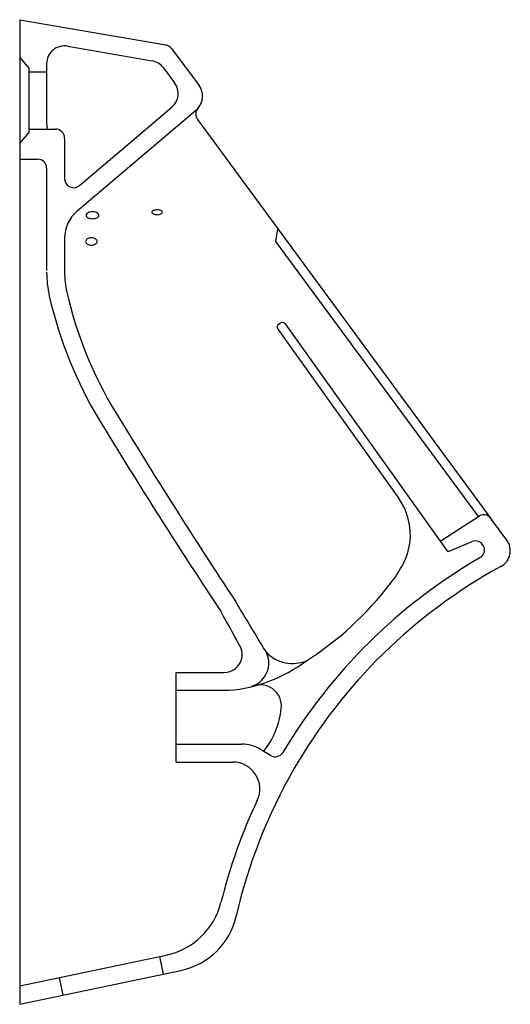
# Model space of a CAD drawing. Header units: millimetres. Extents: x 0 to 0.273, y 0.347 to 0.896.
import ezdxf

# ---------------------------------------------------------------- set-up
doc = ezdxf.new("R2010")
doc.units = ezdxf.units.MM
doc.layers.add('BLOCKS', color=3, linetype='Continuous')

msp = doc.modelspace()

# ---------------------------------------------------------------- linework, layer by layer
at = {"layer": 'BLOCKS'}
for p, q in [((0, 0.8959049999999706), (0.08128799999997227, 0.8818039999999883)), ((0, 0.8959049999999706), (0, 0.3471510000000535)), ((0.02670899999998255, 0.8811230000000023), (0.07369100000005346, 0.8729730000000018)), ((0.08444099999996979, 0.8798669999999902), (0.0998620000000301, 0.8591890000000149)), ((0, 0.8749050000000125), (0.004999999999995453, 0.8689050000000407)), ((0.004999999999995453, 0.8689050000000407), (0.004999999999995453, 0.8329049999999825)), ((0.01499999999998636, 0.8712699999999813), (0.01499999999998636, 0.8381339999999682)), ((0.07999800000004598, 0.8690980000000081), (0.08623499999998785, 0.8607339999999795)), ((0.004999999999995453, 0.8669049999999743), (0.01499999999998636, 0.8669049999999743)), ((0.03205200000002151, 0.7893010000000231), (0.09898599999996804, 0.8461539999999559)), ((0.03323699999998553, 0.8034280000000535), (0.08469300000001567, 0.8471339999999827)), ((0.09900100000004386, 0.840253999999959), (0.2627770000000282, 0.61740199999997)), ((0.004999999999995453, 0.8349050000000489), (0.01999999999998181, 0.8349050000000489)), ((0, 0.8269050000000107), (0.004999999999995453, 0.8329049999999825)), ((0.02499999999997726, 0.8299050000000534), (0.02499999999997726, 0.8072389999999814)), ((0, 0.8181739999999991), (0.009999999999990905, 0.8181739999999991)), ((0.01499999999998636, 0.8131740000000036), (0.01499999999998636, 0.7560620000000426)), ((0.1427179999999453, 0.772324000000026), (0.143701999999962, 0.7794290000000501)), ((0.02499999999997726, 0.7740579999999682), (0.02499999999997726, 0.7551220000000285)), ((0.2553990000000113, 0.6189980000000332), (0.1427179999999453, 0.772324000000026)), ((0.1441790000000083, 0.7262719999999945), (0.144993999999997, 0.726852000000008)), ((0.147783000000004, 0.7263850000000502), (0.2378800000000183, 0.6000400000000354)), ((0.1437120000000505, 0.72348199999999), (0.2110519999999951, 0.629051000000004)), ((0.234976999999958, 0.6057570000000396), (0.2560399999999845, 0.6194130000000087)), ((0.2712460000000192, 0.6058779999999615), (0.2627770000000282, 0.61740199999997)), ((0.2390779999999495, 0.5996969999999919), (0.2519190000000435, 0.6050209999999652)), ((0.08707400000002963, 0.4821510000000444), (0.08707400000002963, 0.5321509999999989)), ((0.08707400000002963, 0.5321509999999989), (0.1138680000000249, 0.5321509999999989)), ((0.08707400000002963, 0.522151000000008), (0.1165059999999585, 0.522151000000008)), ((0.08707400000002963, 0.4921510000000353), (0.1236740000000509, 0.4921510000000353)), ((0.1396130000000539, 0.4858369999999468), (0.1341320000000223, 0.4891989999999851)), ((0.08707400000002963, 0.4821510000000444), (0.1187079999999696, 0.4821510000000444)), ((0, 0.3573699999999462), (0.08150899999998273, 0.3745219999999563)), ((0.07779600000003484, 0.3737409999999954), (0.07985499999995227, 0.3639550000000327)), ((0, 0.3471510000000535), (0.0897619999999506, 0.3660399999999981)), ((0.02201800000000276, 0.3620029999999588), (0.02407700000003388, 0.3522179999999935))]:
    msp.add_line(p, q, dxfattribs=at)
for points in [[(0.03700900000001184, 0.7869349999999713, 0.162122), (0.03723300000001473, 0.7862619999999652, 0.106088), (0.03803700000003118, 0.7855620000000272, 0.070105), (0.03910699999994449, 0.7851530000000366, 0.056352), (0.04052100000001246, 0.7849929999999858, 0.056352), (0.04193399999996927, 0.7851530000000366, 0.070105), (0.04300399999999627, 0.7855620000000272, 0.106088), (0.04380800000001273, 0.7862619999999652, 0.162122), (0.04403200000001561, 0.7869349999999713, 0.162122), (0.04380800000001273, 0.78760699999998, 0.106088), (0.04300399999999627, 0.7883080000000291, 0.070105), (0.04193399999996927, 0.7887170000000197, 0.056352), (0.04052100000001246, 0.7888769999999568, 0.056352), (0.03910699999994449, 0.7887170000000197, 0.070105), (0.03803700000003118, 0.7883080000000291, 0.106088), (0.03723300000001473, 0.78760699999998, 0.162122)], [(0.07362000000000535, 0.7885780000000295, 0.184967), (0.07379100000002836, 0.7881310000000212, 0.102086), (0.07447300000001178, 0.7876270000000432, 0.060935), (0.07535099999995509, 0.7873449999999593, 0.047242), (0.07653400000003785, 0.7872330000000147, 0.047242), (0.07771600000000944, 0.7873449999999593, 0.060935), (0.07859399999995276, 0.7876270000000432, 0.102086), (0.07927600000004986, 0.7881310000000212, 0.184967), (0.07944699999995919, 0.7885780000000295, 0.184967), (0.07927600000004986, 0.7890250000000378, 0.102086), (0.07859399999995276, 0.7895280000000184, 0.060935), (0.07771600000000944, 0.7898099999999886, 0.047242), (0.07653400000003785, 0.7899220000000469, 0.047242), (0.07535099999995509, 0.7898099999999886, 0.060935), (0.07447300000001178, 0.7895280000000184, 0.102086), (0.07379100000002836, 0.7890250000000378, 0.184967)], [(0.03670999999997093, 0.772295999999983, 0.142636), (0.03692799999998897, 0.7715480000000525, 0.107171), (0.03765099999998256, 0.7708169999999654, 0.078577), (0.03864199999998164, 0.770373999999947, 0.065934), (0.03992300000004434, 0.7702050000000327, 0.065934), (0.04120299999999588, 0.770373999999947, 0.078577), (0.04219499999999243, 0.7708169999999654, 0.107171), (0.04291799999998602, 0.7715480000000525, 0.142636), (0.04313600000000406, 0.772295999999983, 0.142636), (0.04291799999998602, 0.7730440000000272, 0.107171), (0.04219499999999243, 0.7737750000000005, 0.078577), (0.04120299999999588, 0.774218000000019, 0.065934), (0.03992300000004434, 0.774387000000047, 0.065934), (0.03864199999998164, 0.774218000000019, 0.078577), (0.03765099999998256, 0.7737750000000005, 0.107171), (0.03692799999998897, 0.7730440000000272, 0.142636)]]:
    msp.add_lwpolyline(points, format="xyb", close=True, dxfattribs=at)
for centre, radius, start, end in [((0.02499999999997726, 0.8712699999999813), 0.01, 80.15880999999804, 180), ((0.08043299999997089, 0.8768780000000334), 0.005, 36.7139290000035, 80.15880999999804), ((0.0719810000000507, 0.8631199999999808), 0.01, 36.7139290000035, 80.15880999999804), ((0.07821899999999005, 0.8547559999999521), 0.01, 310.3445570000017, 36.7139290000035), ((0.09184600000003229, 0.85320999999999), 0.01, 318.2112119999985, 36.7139290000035), ((0.1030299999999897, 0.8432149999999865), 0.005, 138.2112119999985, 216.3125309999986), ((0.02499999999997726, 0.8381339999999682), 0.01, 180, 198.8369219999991), ((0.01999999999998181, 0.8299050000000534), 0.005, 0, 90), ((0.009999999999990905, 0.8131740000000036), 0.005, 0, 90), ((0.02999999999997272, 0.8072389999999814), 0.005, 180, 310.3445570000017), ((0.04499999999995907, 0.7740579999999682), 0.02, 130.3445570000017, 180), ((0.07500000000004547, 0.7551220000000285), 0.06, 180, 192.8021849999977), ((0.07500000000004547, 0.7551220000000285), 0.05, 180, 192.8021849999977), ((0.2448960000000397, 0.7937279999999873), 0.234227, 192.8021849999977, 211.1967449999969), ((0.2448960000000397, 0.7937279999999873), 0.224227, 192.8021849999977, 211.1967449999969), ((0.1453400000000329, 0.7246430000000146), 0.002, 125.4864949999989, 215.4930229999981), ((0.1461550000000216, 0.7252240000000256), 0.002, 35.49302299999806, 125.4864949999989), ((3.053691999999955, 2.503873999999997), 3.512681, 211.3264519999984, 213.3685379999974), ((2.757604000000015, 2.320021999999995), 3.174170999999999, 211.2699059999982, 213.5455950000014), ((0.1825529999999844, 0.6087330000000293), 0.03500000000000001, 330.0118789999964, 35.48649499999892), ((0.2583759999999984, 0.6150290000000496), 0.004968, 40.97815400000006, 118.046676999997), ((0.2344329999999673, 0.6065969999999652), 0.001, 215.4930229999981, 302.956505), ((0.2538190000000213, 0.6003789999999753), 0.005016, 307.5637109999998, 112.7762300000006), ((0.2631880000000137, 0.5999570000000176), 0.01, 298.7039690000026, 36.31253099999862), ((0.238695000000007, 0.6006210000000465), 0.001, 215.4930229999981, 292.5195729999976), ((0.254224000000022, 0.5995779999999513), 0.005, 30.94275900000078, 39.80557100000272), ((0.2546409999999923, 0.5990759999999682), 0.005, 39.80557100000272, 43.54571100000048), ((0.4112569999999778, 0.3295460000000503), 0.3082960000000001, 120.0500140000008, 149.1719290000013), ((0.4112569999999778, 0.3295460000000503), 0.298296, 118.7039690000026, 150.0860969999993), ((0.135627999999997, 0.6358119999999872), 0.089178, 322.5535120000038, 330.0118789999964), ((0.06052699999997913, 0.6933279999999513), 0.183773, 302.645716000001, 322.5535120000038), ((-2.19685000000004, -0.8426980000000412), 2.714592, 30.76500800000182, 31.40471200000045), ((-1.66895999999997, -0.4265209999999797), 2.038928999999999, 28.548014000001, 29.12867499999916), ((0.1138680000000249, 0.5421509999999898), 0.01, 270, 34.90056300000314), ((0.124953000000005, 0.5373230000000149), 0.013748, 287.3409449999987, 38.41775900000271), ((0.1518330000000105, 0.5568610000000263), 0.019786, 221.5426359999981, 294.9755739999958), ((0.1092350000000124, 0.6061170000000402), 0.08428, 274.9491309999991, 306.7496050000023), ((0.1338640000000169, 0.5133110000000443), 0.011905, 353.3470200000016, 113.8480580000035), ((0.09842600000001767, 0.5174449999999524), 0.047583, 321.9946370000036, 353.3470200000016), ((0.1236740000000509, 0.4721510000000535), 0.02, 58.4749009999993, 90), ((0.1422280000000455, 0.4900989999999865), 0.005, 238.4749009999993, 329.1719290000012), ((0.1187079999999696, 0.4671509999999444), 0.015, 334.809355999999, 90), ((0.4112569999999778, 0.3295460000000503), 0.298296, 150.0860969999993, 167.0806529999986), ((0.4112569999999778, 0.3295460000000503), 0.3082960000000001, 154.809355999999, 166.0240999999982), ((0.07327199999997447, 0.4136650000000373), 0.04, 281.8831589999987, 346.0240999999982), ((0.08152500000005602, 0.405181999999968), 0.04, 281.8831589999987, 347.0806529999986)]:
    msp.add_arc(centre, radius, start, end, dxfattribs=at)

doc.saveas('drawing.dxf')
